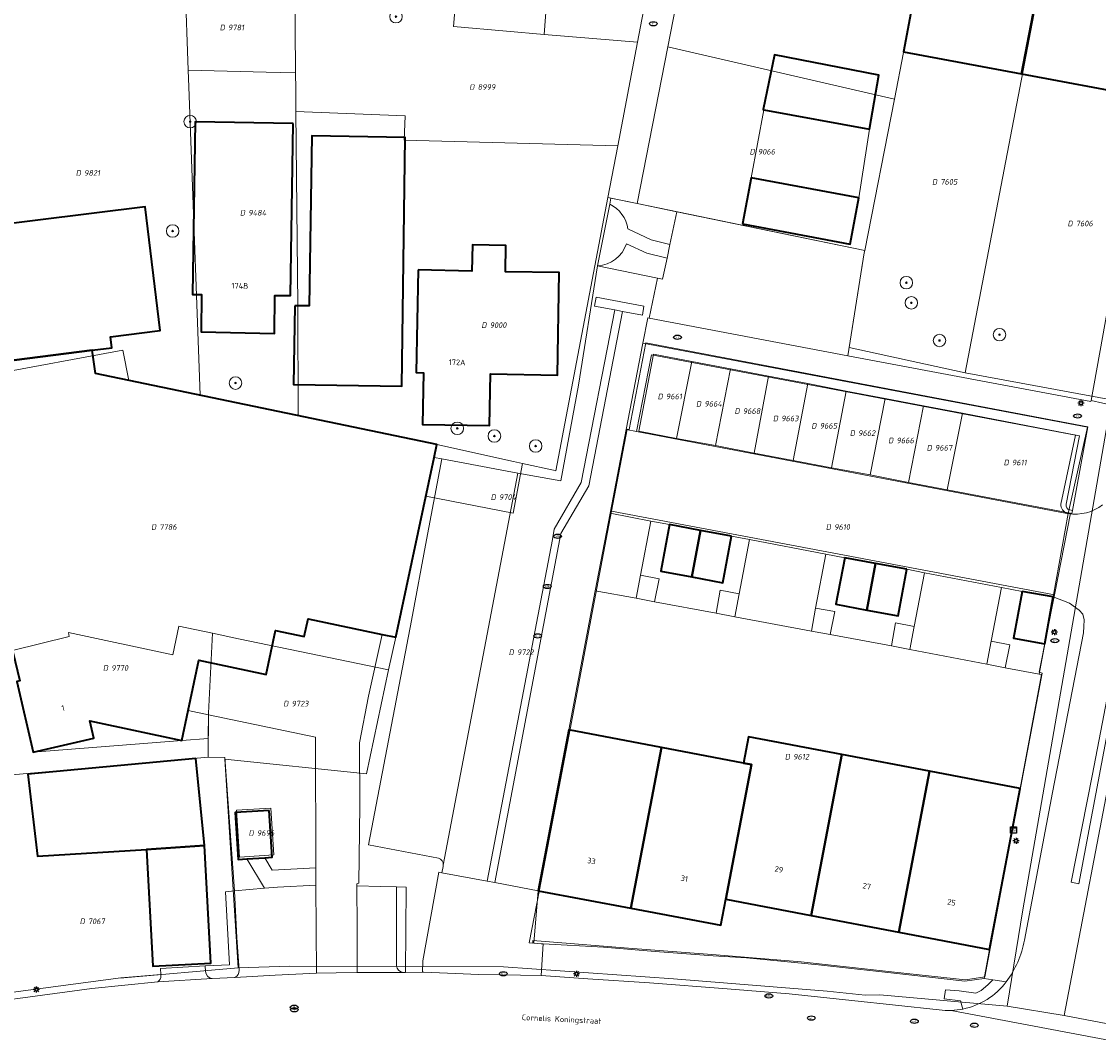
# Model space of a CAD drawing. Header units: metres. Extents: x 183765 to 187731, y 443805 to 446163.
# Tile 14 of 120: x 186193 to 186262, y 444329 to 444394. Entities that reach past the tile are written whole.
import ezdxf
from ezdxf.enums import TextEntityAlignment as Align

# ---------------------------------------------------------------- set-up
doc = ezdxf.new("R2010")
doc.units = ezdxf.units.M
doc.layers.get('0').update_dxf_attribs({"lineweight": 25})
for name, color, linetype, lineweight in [('B-WE-GR-BEPLANTING_CULTUUR_BODEMBEDEKKER-GV', 90, 'Continuous', 18), ('B-WE-GR-BEPLANTING_CULTUUR_HEESTERS-GV', 90, 'Continuous', 18), ('B-WE-GR-BOOM-S', 253, 'Continuous', 25), ('B-WE-GR-HAAG-GV', 90, 'Continuous', 13), ('B-WE-IE-MEUBILAIR-S', 7, 'Continuous', 25), ('B-WE-OG-BEBOUWING-GV', 7, 'Continuous', 35), ('B-WE-OG-BEBOUWING-T18', 10, 'Continuous', 18), ('B-WE-OG-BEBOUWING_LUIFEL-GV', 7, 'Continuous', 18), ('B-WE-OG-TERREIN_BEGROEID-GV', 7, 'Continuous', 18), ('B-WE-OG-TERREIN_ERF-GV', 7, 'Continuous', 18), ('B-WE-OG-TOPOGRAFIE-T18', 10, 'Continuous', 18), ('B-WE-VH-HALFVERHARDING_GRIND-GV', 252, 'Continuous', 18), ('B-WE-VH-ONVERHARD_ZAND-GV', 210, 'Continuous', 18), ('B-WE-VH-OPENVERHARDING_BETONELEMENT-GV', 90, 'Continuous', 18), ('B-WE-VH-OPENVERHARDING_BETONSTRAATSTEEN-GV', 90, 'Continuous', 18), ('B-WE-VH-OPENVERHARDING_STRAATBAKSTEEN-GV', 90, 'Continuous', 18), ('B-WE-VH-OPENVERHARDING_TEGEL-GV', 90, 'Continuous', 18)]:
    doc.layers.add(name, color=color, linetype=linetype, lineweight=lineweight)
doc.layers.add('B-WE-KG-GRENS_PERCEEL-G', color=7, linetype='Continuous', lineweight=13, true_color=0xa55252)
doc.layers.add('B-WE-KG-GRENS_PERCEEL-S', color=7, linetype='Continuous', lineweight=25, true_color=0xa55252)
doc.styles.add('NLCS-ISO', font='NLCS-ISO.ttf')
doc.styles.add('NLCS-ISO-M200-T18', font='NLCS-ISO.ttf', dxfattribs={"height": 0.36})

# ---------------------------------------------------------------- blocks, each defined once
blk = doc.blocks.new('SIE-MEUBILAIR_KAST_CAI-SO')
for points in [[(-1, 1), (1, 1), (1, 0.84), (-1, 0.84)], [(-1, 0.76), (1, 0.76), (1, -1), (-1, -1)]]:
    blk.add_lwpolyline(points, close=True)
at = {"style": 'NLCS-ISO'}
blk.add_text('cai', height=0.75, dxfattribs=at).set_placement((0, 0), align=Align.MIDDLE_CENTER)
blk = doc.blocks.new('SIE-MEUBILAIR_PAAL_LICHTMAST-SO')
for points in [[(-0.62, 0), (-1, 0)], [(-0.71, 0.71), (-0.44, 0.44)], [(0, 1), (0, 0.62)], [(0.44, 0.44), (0.71, 0.71)], [(1, 0), (0.62, 0)], [(-0.71, -0.71), (-0.44, -0.44)], [(0, -0.62), (0, -1)], [(0.44, -0.44), (0.71, -0.71)]]:
    blk.add_lwpolyline(points)
blk.add_circle((0, 0), 0.5)
blk = doc.blocks.new('SIE-MEUBILAIR_PUT_KOLK-SO')
blk.add_ellipse((0, 0), major_axis=(1.25, 0), ratio=0.54)
at = {"style": 'NLCS-ISO'}
blk.add_text('klk', height=0.75, dxfattribs=at).set_placement((0.03, 0), align=Align.MIDDLE_CENTER)
blk = doc.blocks.new('SIE-MEUBILAIR_PUT_BRANDKRAAN-SO')
blk.add_ellipse((0, 0), major_axis=(1.25, 0), ratio=0.54)
at = {"style": 'NLCS-ISO'}
blk.add_text('bk', height=0.75, dxfattribs=at).set_placement((0.03, 0), align=Align.MIDDLE_CENTER)
blk = doc.blocks.new('SIE-MEUBILAIR_PUT_RIOOLPUT-SO')
blk.add_ellipse((0, 0), major_axis=(1.25, 0), ratio=0.54)
at = {"style": 'NLCS-ISO'}
blk.add_text('ri', height=0.75, dxfattribs=at).set_placement((-0.04, 0.07), align=Align.MIDDLE_CENTER)
blk = doc.blocks.new('SIE-MEUBILAIR_PUT_WATERLEIDINGPUT-SO')
blk.add_ellipse((0, 0), major_axis=(1.25, 0), ratio=0.54)
at = {"style": 'NLCS-ISO'}
blk.add_text('wl', height=0.75, dxfattribs=at).set_placement((-0.14, 0), align=Align.MIDDLE_CENTER)
blk = doc.blocks.new('SGR-BOOM_GBKN-SO')
at = {"linetype": 'ByBlock', "lineweight": 18}
h = blk.add_hatch(color=0, dxfattribs=at)
h.dxf.hatch_style = 1
edge = h.paths.add_edge_path()
edge.add_arc((0, 0), 0.25, 0, 360)
at = {"color": 0, "linetype": 'ByBlock', "lineweight": 18}
for radius in [2, 0.25]:
    blk.add_circle((0, 0), radius, dxfattribs=at)
at = {"color": 0, "linetype": 'ByBlock', "lineweight": 18, "style": 'NLCS-ISO'}
blk.add_attdef('SOORT', (2.5, 0), '', height=1.5, dxfattribs=at)
blk = doc.blocks.new('SKG-PERCEELNUMMER-SO')
at = {"style": 'NLCS-ISO', "oblique": 10, "flags": 1}
for tag, p in [('GEMEENTECODE', (0, 2.55)), ('PERCEELGROOTTE', (0, -2.45))]:
    blk.add_attdef(tag, text='', height=1.8, dxfattribs=at).set_placement(p, align=Align.MIDDLE_CENTER)
at = {"style": 'NLCS-ISO', "oblique": 10}
blk.add_attdef('SECTIE', text='', height=1.8, dxfattribs=at).set_placement((-0.5, 0), align=Align.MIDDLE_RIGHT)
blk.add_attdef('PERCEELNUMMER', text='', height=1.8, dxfattribs=at).set_placement((0.5, 0), align=Align.MIDDLE_LEFT)

msp = doc.modelspace()

# ---------------------------------------------------------------- linework, layer by layer
at = {"layer": 'B-WE-GR-BEPLANTING_CULTUUR_BODEMBEDEKKER-GV', "flags": 128}
for points in [[(186219.018, 444360.385), (186219.988, 444365.565), (186219.51, 444365.653), (186217.054, 444354.168), (186216.18, 444354.351), (186215.316, 444350.405), (186214.736, 444347.433), (186214.75, 444343.418), (186214.688, 444338.472), (186214.558, 444338.423), (186214.563, 444338.289), (186216.07, 444338.246), (186217.099, 444338.22), (186217.719, 444338.204), (186217.671, 444332.753), (186218.758, 444332.771), (186218.789, 444333.507), (186219.814, 444339.161), (186220.004, 444339.127), (186220.077, 444339.52), (186220.094, 444339.611)], [(186219.788, 444340.054), (186215.302, 444340.902), (186218.05, 444355.244), (186219.018, 444360.385)]]:
    msp.add_lwpolyline(points, dxfattribs=at)
at = {"layer": 'B-WE-GR-BEPLANTING_CULTUUR_BODEMBEDEKKER-GV'}
msp.add_lwpolyline([(186220.094, 444339.611, 0.334498), (186219.788, 444340.054)], format="xyb", dxfattribs=at)
at = {"layer": 'B-WE-GR-BEPLANTING_CULTUUR_HEESTERS-GV', "flags": 128}
msp.add_lwpolyline([(186233.249, 444374.55), (186245.944, 444372.155), (186246.992, 444378.72), (186247.023, 444378.877), (186235.005, 444381.356), (186234.569, 444379.269), (186234.386, 444378.391), (186234.105, 444377.048), (186233.784, 444377.113)], close=True, dxfattribs=at)
at = {"layer": 'B-WE-GR-HAAG-GV', "flags": 128}
for points in [[(186232.85, 444372.965), (186231.774, 444367.444), (186232.439, 444367.307), (186233.396, 444372.208), (186260.493, 444367.085), (186259.551, 444362.68)], [(186259.943, 444362.085), (186260.027, 444362.068), (186261.254, 444367.601), (186232.85, 444372.965)]]:
    msp.add_lwpolyline(points, dxfattribs=at)
at = {"layer": 'B-WE-GR-HAAG-GV'}
msp.add_lwpolyline([(186259.551, 444362.68, 0.312592), (186259.943, 444362.085)], format="xyb", dxfattribs=at)
at = {"layer": 'B-WE-KG-GRENS_PERCEEL-G', "flags": 128}
for points in [[(186226.534, 444392.685), (186224.132, 444392.889), (186220.735, 444393.177), (186221.161, 444398.247), (186223.08, 444398.031), (186224.968, 444420.137), (186222.088, 444420.627), (186222.334, 444421.822), (186223.255, 444421.633), (186225.218, 444431.222)], [(186231.515, 444429.96), (186228.571, 444415.56), (186229.859, 444415.33), (186229.202, 444412.369), (186228.037, 444412.613), (186227.129, 444400.577), (186226.534, 444392.685)], [(186232.509, 444392.177), (186239.126, 444426.779)], [(186255.102, 444421.213), (186253.829, 444414.75), (186251.872, 444404.246), (186249.505, 444391.535), (186248.917, 444388.539)], [(186253.444, 444371.06), (186260.716, 444409.051), (186262.835, 444419.79)], [(186238.415, 444412.337), (186234.436, 444391.885)], [(186203.596, 444395.877), (186203.799, 444390.386)], [(186210.595, 444395.983), (186210.654, 444390.219)], [(186226.534, 444392.685), (186232.509, 444392.177)], [(186231.245, 444385.564), (186232.509, 444392.177)], [(186234.436, 444391.885), (186232.489, 444381.875)], [(186234.436, 444391.885), (186248.917, 444388.539)], [(186208.782, 444390.265), (186203.799, 444390.386)], [(186203.799, 444390.386), (186203.838, 444389.323)], [(186210.654, 444390.219), (186208.782, 444390.265)], [(186210.654, 444390.219), (186210.664, 444389.192)], [(186203.838, 444389.323), (186203.966, 444385.864), (186204.554, 444369.627)], [(186210.664, 444389.192), (186210.678, 444387.757)], [(186248.917, 444388.539), (186247.023, 444378.877)], [(186210.678, 444387.757), (186217.651, 444387.479)], [(186210.678, 444387.757), (186210.803, 444375.377), (186210.809, 444368.325)], [(186217.651, 444387.479), (186217.602, 444385.917)], [(186231.245, 444385.564), (186217.602, 444385.917)], [(186230.613, 444382.262), (186231.245, 444385.564)], [(186227.276, 444364.811), (186230.613, 444382.262)], [(186230.613, 444382.262), (186232.489, 444381.875)], [(186232.489, 444381.875), (186247.023, 444378.877)], [(186246.992, 444378.72), (186246.027, 444372.678), (186253.444, 444371.06)], [(186247.023, 444378.877), (186246.992, 444378.72)], [(186260.287, 444362.277), (186261.282, 444367.622), (186233.035, 444372.989), (186231.974, 444367.434), (186231.849, 444367.474), (186230.842, 444362.234)], [(186204.554, 444369.627), (186200.007, 444370.574), (186199.607, 444372.501), (186191.086, 444370.942)], [(186233.533, 444372.249), (186232.579, 444367.331)], [(186235.977, 444371.782), (186233.533, 444372.249)], [(186235.977, 444371.782), (186234.989, 444366.858)], [(186238.443, 444371.314), (186235.977, 444371.782)], [(186238.443, 444371.314), (186237.476, 444366.42)], [(186240.878, 444370.843), (186238.443, 444371.314)], [(186240.878, 444370.843), (186239.946, 444365.935)], [(186243.379, 444370.374), (186240.878, 444370.843)], [(186253.444, 444371.06), (186262.79, 444369.337)], [(186243.379, 444370.374), (186242.437, 444365.462)], [(186245.84, 444369.894), (186243.379, 444370.374)], [(186204.554, 444369.627), (186210.809, 444368.325)], [(186245.84, 444369.894), (186244.89, 444364.991)], [(186248.335, 444369.433), (186245.84, 444369.894)], [(186247.374, 444364.54), (186248.335, 444369.433)], [(186250.783, 444368.952), (186248.335, 444369.433)], [(186262.79, 444369.337), (186257.123, 444336.766), (186256.112, 444330.606)], [(186250.783, 444368.952), (186249.827, 444364.061)], [(186253.271, 444368.482), (186250.783, 444368.952)], [(186210.809, 444368.325), (186219.686, 444366.476)], [(186252.293, 444363.582), (186253.271, 444368.482)], [(186260.734, 444367.041), (186253.271, 444368.482)], [(186232.579, 444367.331), (186234.989, 444366.858)], [(186234.989, 444366.858), (186237.476, 444366.42)], [(186260.734, 444367.041), (186259.9, 444362.669)], [(186219.686, 444366.476), (186219.163, 444364.031)], [(186219.686, 444366.476), (186224.583, 444365.401)], [(186237.476, 444366.42), (186239.946, 444365.935)], [(186239.946, 444365.935), (186242.437, 444365.462)], [(186225.155, 444365.276), (186224.56, 444362.091)], [(186224.583, 444365.401), (186225.155, 444365.276)], [(186225.155, 444365.276), (186227.128, 444364.843)], [(186242.437, 444365.462), (186244.89, 444364.991)], [(186227.128, 444364.843), (186227.276, 444364.811)], [(186244.89, 444364.991), (186247.374, 444364.54)], [(186247.374, 444364.54), (186249.827, 444364.061)], [(186219.163, 444364.031), (186218.982, 444363.183)], [(186249.827, 444364.061), (186252.293, 444363.582)], [(186218.982, 444363.183), (186217.054, 444354.168), (186216.588, 444352.1)], [(186224.56, 444362.091), (186218.982, 444363.183)], [(186252.293, 444363.582), (186260.177, 444362.093)], [(186259.9, 444362.669), (186259.89, 444362.554), (186259.928, 444362.445), (186260.008, 444362.362), (186260.116, 444362.32)], [(186230.842, 444362.234), (186229.893, 444357.317)], [(186230.842, 444362.234), (186259.141, 444356.874)], [(186259.141, 444356.874), (186260.177, 444362.093)], [(186260.116, 444362.32), (186260.287, 444362.277)], [(186260.177, 444362.093), (186260.248, 444362.069), (186260.287, 444362.277)], [(186225.588, 444334.649), (186225.817, 444334.639), (186225.814, 444334.8), (186231.653, 444334.332), (186237.529, 444333.886), (186242.951, 444333.432), (186248.922, 444332.783), (186253.465, 444332.289), (186254.686, 444332.483), (186258.354, 444351.868), (186258.167, 444351.939), (186259.141, 444356.874)], [(186229.893, 444357.317), (186228.189, 444348.304)], [(186205.346, 444354.436), (186203.193, 444354.883), (186202.81, 444353.051), (186196.143, 444354.468), (186196.182, 444354.217), (186192.56, 444353.336)], [(186205.346, 444354.436), (186205.082, 444349.319), (186205.072, 444347.714)], [(186216.588, 444352.1), (186207.005, 444354.079), (186205.346, 444354.436)], [(186203.375, 444347.58), (186193.879, 444346.83), (186192.833, 444351.353), (186193.025, 444351.394), (186192.56, 444353.336)], [(186216.588, 444352.1), (186215.191, 444345.455)], [(186228.189, 444348.304), (186226.245, 444338.03)], [(186203.375, 444347.58), (186205.072, 444347.714)], [(186205.072, 444347.714), (186205.064, 444346.506)], [(186259.761, 444330.009), (186263.1, 444347.479), (186264.772, 444347.106)], [(186205.064, 444346.506), (186185.187, 444344.734)], [(186205.064, 444346.506), (186206.137, 444346.485)], [(186206.137, 444346.485), (186206.143, 444346.39)], [(186206.143, 444346.39), (186215.191, 444345.455)], [(186206.143, 444346.39), (186206.993, 444333.063)], [(186226.245, 444338.03), (186225.588, 444334.649)], [(186199.676, 444332.427), (186206.993, 444333.063)], [(186247.039, 444331.299), (186244.626, 444331.571), (186234.81, 444332.355), (186223.946, 444333.122), (186210.276, 444333.155), (186206.993, 444333.063)], [(186184.667, 444330.614), (186187.793, 444330.866), (186199.496, 444332.418), (186199.676, 444332.427)], [(186256.112, 444330.606), (186247.982, 444331.331), (186247.039, 444331.299)], [(186259.761, 444330.009), (186256.112, 444330.606)], [(186287.224, 444323.662), (186280.962, 444325.523), (186273.286, 444327.428), (186259.761, 444330.009)]]:
    msp.add_lwpolyline(points, dxfattribs=at)
msp.add_lwpolyline([(186206.884, 444343.128), (186209.077, 444343.265), (186209.263, 444340.272), (186207.071, 444340.134)], close=True, dxfattribs=at)
at = {"layer": 'B-WE-OG-BEBOUWING-GV', "flags": 128}
msp.add_lwpolyline([(186253.887, 444414.931), (186249.497, 444391.558), (186257.031, 444390.163), (186262.76, 444419.804)], dxfattribs=at)
for points in [[(186270.152, 444416.735), (186268.403, 444417.06), (186268.707, 444418.69), (186262.76, 444419.804), (186257.031, 444390.163), (186264.564, 444388.767), (186266.536, 444399.207), (186266.876, 444399.146)], [(186247.33, 444386.635), (186247.928, 444390.078), (186241.248, 444391.382), (186240.534, 444387.874), (186240.572, 444387.867)], [(186210.5, 444386.99), (186204.241, 444387.087), (186204.069, 444376.065), (186204.638, 444376.059), (186204.614, 444373.682), (186209.311, 444373.565), (186209.335, 444376.013), (186210.329, 444376.004)], [(186210.599, 444375.348), (186210.521, 444370.318), (186217.44, 444370.211), (186217.648, 444386.088), (186211.687, 444386.192), (186211.519, 444375.333)], [(186239.22, 444380.571), (186246.096, 444379.287), (186246.647, 444382.238), (186239.771, 444383.522)], [(186197.784, 444381.264), (186189.881, 444380.293), (186190.995, 444371.652), (186197.661, 444372.511), (186198.911, 444372.668), (186198.819, 444373.37), (186202.002, 444373.771), (186201.032, 444381.663)], [(186218.478, 444377.633), (186218.363, 444371.075), (186218.819, 444371.067), (186218.761, 444367.771), (186223.054, 444367.696), (186223.112, 444370.992), (186227.391, 444370.917), (186227.506, 444377.475), (186224.06, 444377.524), (186224.093, 444379.19), (186221.95, 444379.232), (186221.917, 444377.566)], [(186219.51, 444365.653), (186219.686, 444366.476), (186197.867, 444371.02), (186197.661, 444372.511), (186190.995, 444371.652), (186191.782, 444365.543), (186189.721, 444365.067), (186193.025, 444351.394), (186192.834, 444351.352), (186193.88, 444346.829), (186197.764, 444347.727), (186197.51, 444348.824), (186203.38, 444347.577), (186203.785, 444349.483), (186204.468, 444352.699), (186208.763, 444351.787), (186209.36, 444354.6), (186211.194, 444354.212), (186211.447, 444355.341), (186216.18, 444354.351), (186217.054, 444354.168)], [(186236.522, 444360.997), (186234.546, 444361.366), (186233.987, 444358.398), (186235.962, 444358.026)], [(186238.509, 444360.627), (186236.522, 444360.997), (186235.962, 444358.026), (186237.954, 444357.651)], [(186247.718, 444358.881), (186245.739, 444359.25), (186245.18, 444356.282), (186247.159, 444355.909)], [(186249.702, 444358.511), (186247.718, 444358.881), (186247.159, 444355.909), (186249.147, 444355.535)], [(186259.064, 444356.754), (186257.072, 444357.104), (186256.532, 444354.117), (186258.537, 444353.755)], [(186234.033, 444347.137), (186228.11, 444348.262), (186226.163, 444337.982), (186232.074, 444336.863)], [(186245.552, 444346.679), (186239.599, 444347.809), (186239.284, 444346.139), (186239.781, 444346.045), (186238.147, 444337.443), (186243.592, 444336.405)], [(186239.781, 444346.045), (186239.284, 444346.139), (186234.033, 444347.137), (186232.074, 444336.863), (186237.829, 444335.774), (186238.147, 444337.443)], [(186251.152, 444345.616), (186245.552, 444346.679), (186243.592, 444336.405), (186249.191, 444335.337)], [(186193.549, 444345.434), (186194.16, 444340.186), (186201.127, 444340.619), (186204.823, 444340.87), (186204.286, 444346.431)], [(186256.945, 444344.516), (186251.152, 444345.616), (186249.191, 444335.337), (186254.993, 444334.23)], [(186208.967, 444343.109), (186206.783, 444342.976), (186206.986, 444339.971), (186207.541, 444340.008), (186208.683, 444340.086), (186209.149, 444340.117)], [(186204.823, 444340.87), (186201.127, 444340.619), (186201.54, 444333.153), (186205.239, 444333.358)]]:
    msp.add_lwpolyline(points, close=True, dxfattribs=at)
at = {"layer": 'B-WE-OG-BEBOUWING_LUIFEL-GV', "flags": 128}
msp.add_lwpolyline([(186247.33, 444386.635), (186240.572, 444387.867), (186239.771, 444383.522), (186246.647, 444382.238)], close=True, dxfattribs=at)
at = {"layer": 'B-WE-OG-TERREIN_BEGROEID-GV', "flags": 128}
msp.add_lwpolyline([(186211.921, 444347.8), (186205.081, 444349.215), (186205.064, 444346.506), (186206.137, 444346.485), (186206.749, 444337.968), (186208.663, 444338.134), (186207.541, 444340.008), (186206.986, 444339.971), (186206.783, 444342.976), (186208.967, 444343.109), (186209.149, 444340.117), (186208.683, 444340.086), (186209.163, 444339.296), (186211.942, 444339.444)], close=True, dxfattribs=at)
at = {"layer": 'B-WE-OG-TERREIN_ERF-GV', "flags": 128}
for points in [[(186161.486, 444428.087), (186168.743, 444390.529), (186170.403, 444383.139), (186174.794, 444375.258), (186177.687, 444362.304), (186178.077, 444360.333), (186187.286, 444362.454), (186186.815, 444364.5), (186189.676, 444365.166), (186189.721, 444365.067), (186191.782, 444365.543), (186190.995, 444371.652), (186189.881, 444380.293), (186197.784, 444381.264), (186201.032, 444381.663), (186202.002, 444373.771), (186198.819, 444373.37), (186198.911, 444372.668), (186197.661, 444372.511), (186197.867, 444371.02), (186219.686, 444366.476), (186219.51, 444365.653), (186219.988, 444365.565), (186224.861, 444364.662)], [(186266.536, 444399.207), (186264.564, 444388.767), (186257.031, 444390.163), (186249.497, 444391.558), (186253.887, 444414.931)], [(186224.861, 444364.662), (186227.597, 444364.154), (186228.731, 444370.269), (186229.942, 444377.894), (186230.727, 444381.832), (186230.805, 444382.225), (186232.489, 444381.875), (186235.005, 444381.356), (186247.023, 444378.877), (186246.992, 444378.72), (186245.944, 444372.155), (186261.478, 444369.225), (186261.492, 444369.305), (186262.944, 444377.354), (186267.517, 444376.65), (186274.982, 444375.36), (186287.61, 444373.161), (186299.044, 444370.912), (186299.013, 444370.729), (186312.284, 444367.952)], [(186187.793, 444330.866), (186199.496, 444332.418), (186202.044, 444332.633), (186202.023, 444333.014), (186204.885, 444333.175), (186206.439, 444333.244), (186206.178, 444337.919), (186206.749, 444337.968), (186206.137, 444346.485), (186205.064, 444346.506), (186205.081, 444349.215), (186203.785, 444349.483), (186203.38, 444347.577), (186197.51, 444348.824), (186197.764, 444347.727), (186193.88, 444346.829), (186192.834, 444351.352)]]:
    msp.add_lwpolyline(points, dxfattribs=at)
for points in [[(186240.572, 444387.867), (186240.534, 444387.874), (186241.248, 444391.382), (186247.928, 444390.078), (186247.33, 444386.635)], [(186209.311, 444373.565), (186204.614, 444373.682), (186204.638, 444376.059), (186204.069, 444376.065), (186204.241, 444387.087), (186210.5, 444386.99), (186210.329, 444376.004), (186209.335, 444376.013)], [(186210.599, 444375.348), (186211.519, 444375.333), (186211.687, 444386.192), (186217.648, 444386.088), (186217.44, 444370.211), (186210.521, 444370.318)], [(186246.096, 444379.287), (186239.22, 444380.571), (186239.771, 444383.522), (186246.647, 444382.238)], [(186218.478, 444377.633), (186221.917, 444377.566), (186221.95, 444379.232), (186224.093, 444379.19), (186224.06, 444377.524), (186227.506, 444377.475), (186227.391, 444370.917), (186223.112, 444370.992), (186223.054, 444367.696), (186218.761, 444367.771), (186218.819, 444371.067), (186218.363, 444371.075)], [(186258.325, 444351.784), (186258.171, 444351.813), (186256.004, 444352.221), (186254.818, 444352.455), (186249.905, 444353.384), (186248.725, 444353.623), (186244.809, 444354.344), (186243.626, 444354.56), (186238.714, 444355.483), (186237.518, 444355.705), (186233.594, 444356.434), (186232.406, 444356.661), (186229.792, 444357.138), (186228.11, 444348.262), (186234.033, 444347.137), (186239.284, 444346.139), (186239.599, 444347.809), (186245.552, 444346.679), (186251.152, 444345.616), (186256.945, 444344.516)], [(186194.16, 444340.186), (186193.549, 444345.434), (186204.286, 444346.431), (186204.823, 444340.87), (186205.239, 444333.358), (186201.54, 444333.153), (186201.127, 444340.619)], [(186249.191, 444335.337), (186243.592, 444336.405), (186238.147, 444337.443), (186237.829, 444335.774), (186232.074, 444336.863), (186226.163, 444337.982), (186225.87, 444334.623), (186226.351, 444334.595), (186226.468, 444334.588), (186230.332, 444334.372), (186233.633, 444334.093), (186237.336, 444333.826), (186239.461, 444333.685), (186244.059, 444333.241), (186249.83, 444332.618), (186253.419, 444332.198), (186254.642, 444332.38), (186254.993, 444334.23)]]:
    msp.add_lwpolyline(points, close=True, dxfattribs=at)
at = {"layer": 'B-WE-VH-HALFVERHARDING_GRIND-GV', "flags": 128}
for points in [[(186231.882, 444380.253), (186233.38, 444379.553), (186234.569, 444379.269), (186235.005, 444381.356), (186232.489, 444381.875), (186230.805, 444382.225), (186230.727, 444381.832)], [(186229.942, 444377.894), (186233.784, 444377.113), (186234.105, 444377.048), (186234.386, 444378.391), (186233.102, 444378.697), (186231.796, 444379.308)]]:
    msp.add_lwpolyline(points, dxfattribs=at)
at = {"layer": 'B-WE-VH-HALFVERHARDING_GRIND-GV'}
for points in [[(186230.727, 444381.832, -0.251004), (186231.882, 444380.253)], [(186231.796, 444379.308, -0.307775), (186229.942, 444377.894)]]:
    msp.add_lwpolyline(points, format="xyb", dxfattribs=at)
at = {"layer": 'B-WE-VH-ONVERHARD_ZAND-GV', "flags": 128}
for points in [[(186259.943, 444362.085), (186260.027, 444362.068), (186261.254, 444367.601), (186232.85, 444372.965), (186231.774, 444367.444), (186232.439, 444367.307), (186233.396, 444372.208)], [(186233.396, 444372.208), (186260.493, 444367.085), (186259.551, 444362.68)]]:
    msp.add_lwpolyline(points, dxfattribs=at)
at = {"layer": 'B-WE-VH-ONVERHARD_ZAND-GV'}
msp.add_lwpolyline([(186259.551, 444362.68, 0.312592), (186259.943, 444362.085)], format="xyb", dxfattribs=at)
at = {"layer": 'B-WE-VH-OPENVERHARDING_BETONELEMENT-GV', "flags": 128}
msp.add_lwpolyline([(186232.91, 444375.324), (186229.862, 444375.896), (186229.753, 444375.315), (186231.051, 444375.077), (186231.548, 444374.987), (186232.813, 444374.755)], close=True, dxfattribs=at)
at = {"layer": 'B-WE-VH-OPENVERHARDING_BETONSTRAATSTEEN-GV', "flags": 128}
msp.add_lwpolyline([(186216.18, 444354.351), (186211.447, 444355.341), (186211.194, 444354.212), (186209.36, 444354.6), (186208.763, 444351.787), (186204.468, 444352.699), (186203.785, 444349.483), (186205.081, 444349.215), (186211.921, 444347.8), (186211.942, 444339.444), (186211.949, 444338.332), (186211.984, 444332.705), (186213.252, 444332.746), (186214.58, 444332.748), (186214.582, 444335.644), (186214.563, 444338.289), (186214.558, 444338.423), (186214.688, 444338.472), (186214.75, 444343.418), (186214.736, 444347.433), (186215.316, 444350.405)], close=True, dxfattribs=at)
for points in [[(186204.904, 444332.827), (186204.885, 444333.175), (186202.023, 444333.014), (186202.044, 444332.633), (186202.05, 444332.541)], [(186201.862, 444332.169), (186205.316, 444332.365)]]:
    msp.add_lwpolyline(points, dxfattribs=at)
at = {"layer": 'B-WE-VH-OPENVERHARDING_BETONSTRAATSTEEN-GV'}
for points in [[(186205.316, 444332.365, -0.346691), (186204.904, 444332.827)], [(186202.05, 444332.541, -0.278779), (186201.862, 444332.169)]]:
    msp.add_lwpolyline(points, format="xyb", dxfattribs=at)
at = {"layer": 'B-WE-VH-OPENVERHARDING_STRAATBAKSTEEN-GV', "flags": 128}
for points in [[(186230.727, 444381.832), (186229.942, 444377.894)], [(186231.796, 444379.308), (186233.102, 444378.697), (186234.386, 444378.391), (186234.569, 444379.269), (186233.38, 444379.553), (186231.882, 444380.253)], [(186268.108, 444371.958), (186268, 444372.816), (186267.517, 444376.65), (186262.944, 444377.354), (186261.492, 444369.305), (186262.983, 444368.962), (186263.478, 444368.44), (186263.056, 444366.056), (186263.12, 444366.052), (186262.651, 444363.239)], [(186260.493, 444367.085), (186233.396, 444372.208), (186232.439, 444367.307), (186259.943, 444362.085)], [(186266.268, 444367.763), (186265.752, 444365.182), (186264.312, 444357.55), (186262.657, 444348.783), (186260.697, 444338.426), (186260.218, 444338.524), (186261.567, 444345.431), (186263.012, 444352.963)], [(186259.551, 444362.68), (186260.493, 444367.085)], [(186265.547, 444366.624), (186264.549, 444361.187), (186263.012, 444352.963), (186261.567, 444345.431), (186260.218, 444338.524), (186260.697, 444338.426), (186262.657, 444348.783), (186264.312, 444357.55)], [(186224.861, 444364.662), (186219.988, 444365.565), (186219.018, 444360.385), (186218.05, 444355.244), (186215.302, 444340.902), (186219.788, 444340.054)], [(186220.094, 444339.611), (186224.861, 444364.662)], [(186260.027, 444362.068), (186259.064, 444356.754), (186260.098, 444356.353), (186260.725, 444355.907), (186260.956, 444355.64), (186261.042, 444355.283), (186261.027, 444354.853), (186260.997, 444354.46), (186259.018, 444344.251), (186257.223, 444334.826)], [(186211.949, 444338.332), (186209.488, 444338.205), (186208.663, 444338.134), (186206.749, 444337.968), (186206.892, 444334.965), (186207.05, 444332.9)], [(186206.778, 444332.439), (186209.342, 444332.593), (186211.984, 444332.705), (186211.949, 444338.332)], [(186217.099, 444338.22), (186216.07, 444338.246), (186214.563, 444338.289), (186214.582, 444335.644), (186214.58, 444332.748), (186217.542, 444332.751)], [(186217.106, 444333.212), (186217.097, 444335.258), (186217.099, 444338.22)], [(186251.781, 444330.369), (186246.191, 444330.979), (186242.202, 444331.395), (186238.22, 444331.719), (186233.257, 444332.105), (186229.326, 444332.363), (186226.355, 444332.572), (186222.354, 444332.634), (186218.858, 444332.773), (186218.758, 444332.771), (186217.671, 444332.753), (186217.542, 444332.751), (186214.58, 444332.748), (186213.252, 444332.746), (186211.984, 444332.705), (186209.342, 444332.593), (186206.778, 444332.439), (186205.316, 444332.365), (186201.862, 444332.169), (186197.634, 444331.743), (186187.839, 444330.418), (186184.818, 444330.175), (186187.227, 444322.423)], [(186265.066, 444327.964), (186252.542, 444330.335)], [(186252.542, 444330.335), (186265.066, 444327.964)]]:
    msp.add_lwpolyline(points, dxfattribs=at)
at = {"layer": 'B-WE-VH-OPENVERHARDING_STRAATBAKSTEEN-GV'}
for points in [[(186231.882, 444380.253, 0.251004), (186230.727, 444381.832)], [(186229.942, 444377.894, 0.307775), (186231.796, 444379.308)], [(186259.943, 444362.085, -0.312592), (186259.551, 444362.68)], [(186262.22, 444362.633, -0.203603), (186260.027, 444362.068)], [(186219.788, 444340.054, -0.334498), (186220.094, 444339.611)], [(186257.223, 444334.826, -0.1168), (186256.062, 444332.157)], [(186207.05, 444332.9, -0.298376), (186206.778, 444332.439)], [(186217.542, 444332.751, -0.381824), (186217.106, 444333.212)], [(186256.062, 444332.157, -0.181188), (186253.299, 444330.425)], [(186252.542, 444330.335, -0.042025), (186251.781, 444330.369)], [(186253.299, 444330.425, -0.042148), (186252.542, 444330.335)]]:
    msp.add_lwpolyline(points, format="xyb", dxfattribs=at)
at = {"layer": 'B-WE-VH-OPENVERHARDING_STRAATBAKSTEEN-GV', "flags": 128}
for points in [[(186230.745, 444362.093), (186231.774, 444367.444), (186232.85, 444372.965), (186233.162, 444374.566), (186233.249, 444374.55), (186233.784, 444377.113), (186229.942, 444377.894), (186228.731, 444370.269), (186227.597, 444364.154), (186224.861, 444364.662), (186220.094, 444339.611), (186220.077, 444339.52), (186220.004, 444339.127), (186222.901, 444338.589), (186227.064, 444360.425), (186227.183, 444361.076), (186228.896, 444364.053), (186231.051, 444375.077), (186229.753, 444375.315), (186229.862, 444375.896), (186232.91, 444375.324), (186232.813, 444374.755), (186231.548, 444374.987), (186229.401, 444363.855), (186227.605, 444360.799), (186223.375, 444338.5), (186226.163, 444337.982), (186228.11, 444348.262), (186229.792, 444357.138)], [(186227.605, 444360.799), (186229.401, 444363.855), (186231.548, 444374.987), (186231.051, 444375.077), (186228.896, 444364.053), (186227.183, 444361.076), (186227.064, 444360.425), (186222.901, 444338.589), (186223.375, 444338.5)], [(186260.027, 444362.068), (186259.943, 444362.085), (186232.439, 444367.307), (186231.774, 444367.444), (186230.745, 444362.093), (186233.344, 444361.596), (186234.546, 444361.366), (186236.522, 444360.997), (186238.509, 444360.627), (186239.659, 444360.408), (186244.532, 444359.48), (186245.739, 444359.25), (186247.718, 444358.881), (186249.702, 444358.511), (186250.843, 444358.293), (186255.751, 444357.356), (186257.072, 444357.104), (186259.064, 444356.754)], [(186233.344, 444361.596), (186230.745, 444362.093), (186229.792, 444357.138), (186232.406, 444356.661), (186232.683, 444358.139)], [(186244.532, 444359.48), (186239.659, 444360.408), (186238.997, 444356.949), (186238.714, 444355.483), (186243.626, 444354.56), (186243.874, 444356.04)], [(186255.751, 444357.356), (186250.843, 444358.293), (186250.187, 444354.866), (186249.905, 444353.384), (186254.818, 444352.455), (186255.096, 444353.929)]]:
    msp.add_lwpolyline(points, close=True, dxfattribs=at)
at = {"layer": 'B-WE-VH-OPENVERHARDING_TEGEL-GV', "flags": 128}
for points in [[(186245.944, 444372.155), (186233.249, 444374.55), (186233.162, 444374.566), (186232.85, 444372.965), (186261.254, 444367.601), (186260.027, 444362.068)], [(186262.651, 444363.239), (186263.12, 444366.052), (186263.056, 444366.056), (186263.478, 444368.44), (186262.983, 444368.962), (186261.492, 444369.305), (186261.478, 444369.225), (186245.944, 444372.155)], [(186260.997, 444354.46), (186261.027, 444354.853), (186261.042, 444355.283), (186260.956, 444355.64), (186260.725, 444355.907), (186260.098, 444356.353), (186259.064, 444356.754), (186258.537, 444353.755), (186258.171, 444351.813), (186258.325, 444351.784), (186256.945, 444344.516), (186254.993, 444334.23), (186254.642, 444332.38), (186255.2, 444332.292), (186256.062, 444332.157)], [(186257.223, 444334.826), (186259.018, 444344.251), (186260.997, 444354.46)], [(186206.749, 444337.968), (186206.178, 444337.919), (186206.439, 444333.244), (186204.885, 444333.175), (186204.904, 444332.827)], [(186207.05, 444332.9), (186206.892, 444334.965), (186206.749, 444337.968)], [(186217.719, 444338.204), (186217.099, 444338.22), (186217.097, 444335.258), (186217.106, 444333.212)], [(186217.542, 444332.751), (186217.671, 444332.753), (186217.719, 444338.204)], [(186239.461, 444333.685), (186237.336, 444333.826), (186233.633, 444334.093), (186230.332, 444334.372), (186226.468, 444334.588), (186226.355, 444332.572), (186229.326, 444332.363), (186233.257, 444332.105), (186238.22, 444331.719), (186242.202, 444331.395), (186246.191, 444330.979), (186251.781, 444330.369)], [(186253.299, 444330.425), (186253.146, 444330.955), (186252.089, 444331.084), (186252.18, 444331.657), (186253.062, 444331.583), (186254.112, 444331.439), (186254.466, 444331.618), (186254.879, 444331.975), (186255.2, 444332.292), (186254.642, 444332.38), (186253.419, 444332.198), (186249.83, 444332.618), (186244.059, 444333.241), (186239.461, 444333.685)], [(186202.05, 444332.541), (186202.044, 444332.633), (186199.496, 444332.418), (186187.793, 444330.866), (186184.708, 444330.617), (186184.667, 444330.614), (186184.818, 444330.175), (186187.839, 444330.418), (186197.634, 444331.743), (186201.862, 444332.169)], [(186205.316, 444332.365), (186206.778, 444332.439)], [(186256.062, 444332.157), (186255.2, 444332.292), (186254.879, 444331.975), (186254.466, 444331.618), (186254.112, 444331.439), (186253.062, 444331.583), (186252.18, 444331.657), (186252.089, 444331.084), (186253.146, 444330.955), (186253.299, 444330.425)]]:
    msp.add_lwpolyline(points, dxfattribs=at)
at = {"layer": 'B-WE-VH-OPENVERHARDING_TEGEL-GV'}
for points in [[(186260.027, 444362.068, 0.203603), (186262.22, 444362.633)], [(186256.062, 444332.157, 0.1168), (186257.223, 444334.826)], [(186204.904, 444332.827, 0.346691), (186205.316, 444332.365)], [(186206.778, 444332.439, 0.298376), (186207.05, 444332.9)], [(186217.106, 444333.212, 0.381824), (186217.542, 444332.751)], [(186201.862, 444332.169, 0.278779), (186202.05, 444332.541)], [(186253.299, 444330.425, 0.181188), (186256.062, 444332.157)], [(186251.781, 444330.369, 0.042025), (186252.542, 444330.335)], [(186252.542, 444330.335, 0.042148), (186253.299, 444330.425)]]:
    msp.add_lwpolyline(points, format="xyb", dxfattribs=at)
at = {"layer": 'B-WE-VH-OPENVERHARDING_TEGEL-GV', "flags": 128}
for points in [[(186237.788, 444357.178), (186238.997, 444356.949), (186239.659, 444360.408), (186238.509, 444360.627), (186237.954, 444357.651), (186235.962, 444358.026), (186233.987, 444358.398), (186234.546, 444361.366), (186233.344, 444361.596), (186232.683, 444358.139), (186233.876, 444357.906), (186233.594, 444356.434), (186237.518, 444355.705)], [(186248.988, 444355.091), (186250.187, 444354.866), (186250.843, 444358.293), (186249.702, 444358.511), (186249.147, 444355.535), (186247.159, 444355.909), (186245.18, 444356.282), (186245.739, 444359.25), (186244.532, 444359.48), (186243.874, 444356.04), (186245.1, 444355.81), (186244.809, 444354.344), (186248.725, 444353.623)], [(186233.876, 444357.906), (186232.683, 444358.139), (186232.406, 444356.661), (186233.594, 444356.434)], [(186238.997, 444356.949), (186237.788, 444357.178), (186237.518, 444355.705), (186238.714, 444355.483)], [(186258.537, 444353.755), (186256.532, 444354.117), (186257.072, 444357.104), (186255.751, 444357.356), (186255.096, 444353.929), (186256.296, 444353.692), (186256.004, 444352.221), (186258.171, 444351.813)], [(186245.1, 444355.81), (186243.874, 444356.04), (186243.626, 444354.56), (186244.809, 444354.344)], [(186250.187, 444354.866), (186248.988, 444355.091), (186248.725, 444353.623), (186249.905, 444353.384)], [(186256.296, 444353.692), (186255.096, 444353.929), (186254.818, 444352.455), (186256.004, 444352.221)], [(186211.942, 444339.444), (186209.163, 444339.296), (186208.683, 444340.086), (186207.541, 444340.008), (186208.663, 444338.134), (186209.488, 444338.205), (186211.949, 444338.332)], [(186226.163, 444337.982), (186223.375, 444338.5), (186222.901, 444338.589), (186220.004, 444339.127), (186219.814, 444339.161), (186218.789, 444333.507), (186218.758, 444332.771), (186218.858, 444332.773), (186222.354, 444332.634), (186226.355, 444332.572), (186226.468, 444334.588), (186226.351, 444334.595), (186225.87, 444334.623)]]:
    msp.add_lwpolyline(points, close=True, dxfattribs=at)

# ---------------------------------------------------------------- block references
at = {"layer": 'B-WE-GR-BOOM-S', "xscale": 0.2, "yscale": 0.2, "zscale": 0.2}
for p in [(186217.065, 444393.819), (186203.918, 444387.107), (186202.798, 444380.121), (186249.682, 444376.821), (186249.998, 444375.533), (186251.798, 444373.127), (186255.63, 444373.497), (186206.816, 444370.408), (186220.983, 444367.514), (186223.358, 444367.025), (186225.991, 444366.385)]:
    msp.add_blockref('SGR-BOOM_GBKN-SO', p, dxfattribs=at)
at = {"layer": 'B-WE-IE-MEUBILAIR-S', "xscale": 0.2, "yscale": 0.2, "zscale": 0.2}
for name, p in [('SIE-MEUBILAIR_PUT_RIOOLPUT-SO', (186233.515, 444393.358)), ('SIE-MEUBILAIR_PUT_RIOOLPUT-SO', (186235.053, 444373.334)), ('SIE-MEUBILAIR_PAAL_LICHTMAST-SO', (186260.833, 444369.124)), ('SIE-MEUBILAIR_PUT_RIOOLPUT-SO', (186260.619, 444368.305)), ('SIE-MEUBILAIR_PUT_KOLK-SO', (186227.392, 444360.626)), ('SIE-MEUBILAIR_PUT_KOLK-SO', (186226.735, 444357.415)), ('SIE-MEUBILAIR_PUT_KOLK-SO', (186226.121, 444354.258)), ('SIE-MEUBILAIR_PAAL_LICHTMAST-SO', (186259.137, 444354.495)), ('SIE-MEUBILAIR_PUT_BRANDKRAAN-SO', (186259.166, 444353.952)), ('SIE-MEUBILAIR_KAST_CAI-SO', (186256.526, 444341.853)), ('SIE-MEUBILAIR_PAAL_LICHTMAST-SO', (186256.692, 444341.166)), ('SIE-MEUBILAIR_PUT_KOLK-SO', (186223.928, 444332.673)), ('SIE-MEUBILAIR_PAAL_LICHTMAST-SO', (186228.603, 444332.67)), ('SIE-MEUBILAIR_PAAL_LICHTMAST-SO', (186194.087, 444331.672)), ('SIE-MEUBILAIR_PUT_KOLK-SO', (186240.892, 444331.261)), ('SIE-MEUBILAIR_PUT_RIOOLPUT-SO', (186210.566, 444330.542)), ('SIE-MEUBILAIR_PUT_RIOOLPUT-SO', (186210.57, 444330.376)), ('SIE-MEUBILAIR_PUT_WATERLEIDINGPUT-SO', (186243.611, 444329.844)), ('SIE-MEUBILAIR_PUT_WATERLEIDINGPUT-SO', (186250.195, 444329.643)), ('SIE-MEUBILAIR_PUT_WATERLEIDINGPUT-SO', (186254.025, 444329.386))]:
    msp.add_blockref(name, p, dxfattribs=at)
at = {"layer": 'B-WE-KG-GRENS_PERCEEL-S', "xscale": 0.2, "yscale": 0.2, "zscale": 0.2}
for p, values in [((186206.236, 444393.122), {'PERCEELNUMMER': '9781', 'SECTIE': 'D'}), ((186222.185, 444389.321), {'PERCEELNUMMER': '8999', 'SECTIE': 'D'}), ((186240.094, 444385.187), {'PERCEELNUMMER': '9066', 'SECTIE': 'D'}), ((186197.038, 444383.831), {'PERCEELNUMMER': '9821', 'SECTIE': 'D'}), ((186251.754, 444383.265), {'PERCEELNUMMER': '7605', 'SECTIE': 'D'}), ((186207.53, 444381.289), {'PERCEELNUMMER': '9484', 'SECTIE': 'D'}), ((186260.409, 444380.602), {'PERCEELNUMMER': '7606', 'SECTIE': 'D'}), ((186222.959, 444374.111), {'PERCEELNUMMER': '9000', 'SECTIE': 'D'}), ((186234.218, 444369.554), {'PERCEELNUMMER': '9661', 'SECTIE': 'D'}), ((186236.674, 444369.085), {'PERCEELNUMMER': '9664', 'SECTIE': 'D'}), ((186239.129, 444368.617), {'PERCEELNUMMER': '9668', 'SECTIE': 'D'}), ((186241.585, 444368.148), {'PERCEELNUMMER': '9663', 'SECTIE': 'D'}), ((186244.041, 444367.68), {'PERCEELNUMMER': '9665', 'SECTIE': 'D'}), ((186246.497, 444367.212), {'PERCEELNUMMER': '9662', 'SECTIE': 'D'}), ((186248.952, 444366.743), {'PERCEELNUMMER': '9666', 'SECTIE': 'D'}), ((186251.408, 444366.275), {'PERCEELNUMMER': '9667', 'SECTIE': 'D'}), ((186256.326, 444365.332), {'PERCEELNUMMER': '9611', 'SECTIE': 'D'}), ((186223.549, 444363.122), {'PERCEELNUMMER': '9704', 'SECTIE': 'D'}), ((186201.854, 444361.214), {'PERCEELNUMMER': '7786', 'SECTIE': 'D'}), ((186244.966, 444361.213), {'PERCEELNUMMER': '9610', 'SECTIE': 'D'}), ((186224.7, 444353.214), {'PERCEELNUMMER': '9722', 'SECTIE': 'D'}), ((186198.775, 444352.213), {'PERCEELNUMMER': '9770', 'SECTIE': 'D'}), ((186210.297, 444349.932), {'PERCEELNUMMER': '9723', 'SECTIE': 'D'}), ((186242.347, 444346.54), {'PERCEELNUMMER': '9612', 'SECTIE': 'D'}), ((186208.08, 444341.669), {'PERCEELNUMMER': '9696', 'SECTIE': 'D'}), ((186197.289, 444336.028), {'PERCEELNUMMER': '7067', 'SECTIE': 'D'})]:
    msp.add_blockref('SKG-PERCEELNUMMER-SO', p, dxfattribs=at).add_auto_attribs(values)

# ---------------------------------------------------------------- texts
at = {"layer": 'B-WE-OG-BEBOUWING-T18', "style": 'NLCS-ISO-M200-T18'}
for s, rotation, p in [('174B', 358.6, (186207.096, 444376.621)), ('172A', 359, (186220.977, 444371.733)), ('1', 13, (186195.793, 444349.654)), ('33', 349.3, (186229.556, 444339.884)), ('31', 349.3, (186235.495, 444338.76)), ('29', 349.2, (186241.536, 444339.342)), ('27', 349.2, (186247.154, 444338.27)), ('25', 349.2, (186252.565, 444337.238))]:
    msp.add_text(s, height=0.36, rotation=rotation, dxfattribs=at).set_placement(p, align=Align.MIDDLE)
at = {"layer": 'B-WE-OG-TOPOGRAFIE-T18', "style": 'NLCS-ISO-M200-T18'}
msp.add_text('Cornelis Koningstraat', height=0.36, rotation=357.2, dxfattribs=at).set_placement((186227.649, 444329.721), align=Align.MIDDLE)

doc.saveas('drawing.dxf')
